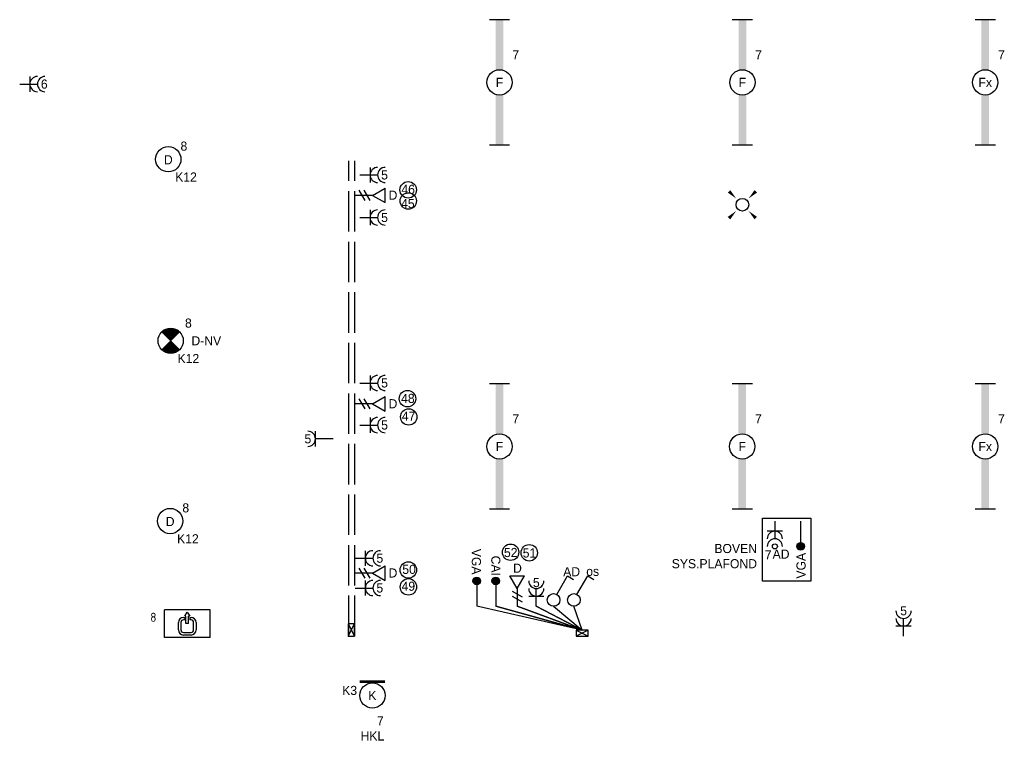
# Model space of a CAD drawing. Header units: millimetres. Extents: x -4918 to 66616, y -2793 to 36146.
# Tile 16 of 25: x 38643 to 48373, y -962 to 6154. Entities that reach past the tile are written whole.
import ezdxf
from ezdxf.enums import TextEntityAlignment as Align

# ---------------------------------------------------------------- set-up
doc = ezdxf.new("R2010")
doc.units = ezdxf.units.MM
doc.header["$LTSCALE"] = 100
doc.linetypes.add('E_GOOT3', pattern=[5, 4, -1])
for name, color, linetype in [('EL6131--_WG', 3, 'Continuous'), ('EL6222--', 3, 'Continuous'), ('EL6311--', 3, 'Continuous'), ('EL6350--', 3, 'Continuous'), ('EL6431--', 3, 'Continuous'), ('EL6441--', 3, 'Continuous')]:
    doc.layers.add(name, color=color, linetype=linetype)
doc.styles.add('BURO-018', font='BUROFONT.shx', dxfattribs={"height": 90})
doc.styles.add('STABICAD-018', font='ISOCP.SHX', dxfattribs={"height": 1.8})

# ---------------------------------------------------------------- blocks, each defined once
blk = doc.blocks.new('E00112')
at = {"color": 0, "linetype": 'Continuous'}
for p, q in [((0, 1), (-1, 1)), ((-1, 1), (-1, 0)), ((-1, 0), (0, 1)), ((-1, 1), (0, 0)), ((0, 0), (0, 1)), ((-1, 0), (0, 0))]:
    blk.add_line(p, q, dxfattribs=at)
blk = doc.blocks.new('E00162')
at = {"color": 0, "linetype": 'Continuous'}
for p, q in [((-4.5, 1), (-4.5, 6.5)), ((4.5, 6.5), (-4.5, 6.5)), ((-0.5, 5.25), (0, 6)), ((0, 6), (0.5, 5.25)), ((4.5, 1), (4.5, 6.5)), ((-1.75, 2.5), (-1.75, 4)), ((-1.25, 4), (-1.25, 2.5)), ((-0.75, 5), (-0.5, 5)), ((-0.5, 4.5), (-0.75, 4.5)), ((-0.25, 5.25), (-0.5, 5.25)), ((-0.5, 5), (-0.5, 4.5)), ((-0.25, 3.75), (-0.25, 5.25)), ((0.25, 3.75), (0.25, 5.25)), ((0.5, 5.25), (0.25, 5.25)), ((0.5, 5), (0.5, 4.5)), ((0.5, 5), (0.75, 5)), ((0.75, 4.5), (0.5, 4.5)), ((1.25, 2.5), (1.25, 4)), ((1.75, 4), (1.75, 2.5)), ((-0.75, 2), (0.75, 2)), ((0.25, 3.75), (-0.25, 3.75)), ((4.5, 1), (-4.5, 1)), ((0.75, 1.5), (-0.75, 1.5))]:
    blk.add_line(p, q, dxfattribs=at)
for centre, radius, start, end in [((-0.75, 4), 1, 90, 180), ((-0.75, 4), 0.5, 90, 180), ((0.75, 4), 1, 0, 90), ((0.75, 4), 0.5, 0, 90), ((-0.75, 2.5), 1, 180, 270), ((-0.75, 2.5), 0.5, 180, 270), ((0.75, 2.5), 0.5, 270, 0), ((0.75, 2.5), 1, 270, 0)]:
    blk.add_arc(centre, radius, start, end, dxfattribs=at)
at = {"color": 0, "linetype": 'Continuous', "style": 'STABICAD-018'}
for tag, p in [('PANEL', (0, 16.17)), ('CIRCUIT', (0, 13.17)), ('SUBCIRCUIT', (4.5, 13.17)), ('LIGHTFIXTURECODE', (0, 9))]:
    blk.add_attdef(tag, text='', height=1.8, dxfattribs=at).set_placement(p, align=Align.MIDDLE)
blk = doc.blocks.new('111304A')
at = {"color": 0, "linetype": 'Continuous'}
for p, q in [((0, 1), (0, 4.5)), ((-1.5, 3), (1.5, 3))]:
    blk.add_line(p, q, dxfattribs=at)
for centre in [(0, 6), (0, 4.5)]:
    blk.add_arc(centre, 1.5, 180, 0, dxfattribs=at)
at = {"color": 0, "linetype": 'Continuous', "style": 'BURO-018'}
for tag, p in [('PANEL', (0, 11.5)), ('CIRCUIT', (0, 8.5)), ('SUBCIRCUIT', (4.5, 8.5))]:
    blk.add_attdef(tag, text='', height=1.8, dxfattribs=at).set_placement(p, align=Align.MIDDLE)
at = {"color": 0, "linetype": 'Continuous', "style": 'BURO-018', "flags": 1}
for tag, p in [('POWERCODE', (13, 8.5)), ('ARTICLECODE', (0, 0))]:
    blk.add_attdef(tag, text='', height=1.8, dxfattribs=at).set_placement(p, align=Align.MIDDLE)
blk = doc.blocks.new('E00018')
at = {"color": 0, "linetype": 'Continuous'}
for p, q in [((-1.77, -1.77), (1.77, 1.77)), ((1.77, -1.77), (-1.77, 1.77))]:
    blk.add_line(p, q, dxfattribs=at)
at = {"color": 0, "linetype": 'Continuous', "const_width": 2.5}
for points in [[(-0.88, 0.88, -0.198912), (0, 1.25, -0.198912), (0.88, 0.88, -1)], [(-0.88, -0.88, 0.198912), (0, -1.25, 0.198912), (0.88, -0.88, 1)]]:
    blk.add_lwpolyline(points, format="xyb", dxfattribs=at)
blk = doc.blocks.new('*U169')
at = {"color": 0, "linetype": 'Continuous'}
blk.add_circle((0, 0), 2.5, dxfattribs=at)
at = {"color": 0, "zscale": 50}
blk.add_blockref('E00018', (0, 0), dxfattribs=at)
at = {"color": 0, "linetype": 'Continuous', "style": 'BURO-018'}
for tag, p in [('PANEL', (0, 8)), ('CIRCUIT', (0, 5)), ('SUBCIRCUIT', (4.5, 5)), ('LIGHTFIXTURECODE', (0, 0)), ('SWITCHCODE', (4.5, -1))]:
    blk.add_attdef(tag, text='', height=1.8, dxfattribs=at).set_placement(p, align=Align.MIDDLE)
blk = doc.blocks.new('E00117')
at = {"color": 0, "linetype": 'Continuous'}
blk.add_line((0, 6), (0, 1), dxfattribs=at)
at = {"color": 0, "const_width": 0.75}
blk.add_lwpolyline([(-0.375, 6, 1), (0.375, 6, 1)], format="xyb", close=True, dxfattribs=at)
at = {"color": 0, "linetype": 'Continuous'}
blk.add_circle((0, 6), 0.75, dxfattribs=at)
at = {"color": 7, "style": 'BURO-018'}
blk.add_attdef('TEXT2', text='', height=1.8, dxfattribs=at).set_placement((0, 9), align=Align.MIDDLE)
at = {"color": 0, "style": 'BURO-018'}
blk.add_attdef('TEXT1', text='', height=1.8, dxfattribs=at).set_placement((2.5, 6), align=Align.MIDDLE)
at = {"color": 0, "linetype": 'Continuous', "style": 'BURO-018', "flags": 1}
blk.add_attdef('ARTICLECODE', text='', height=1.8, dxfattribs=at).set_placement((0, 0), align=Align.MIDDLE)
blk = doc.blocks.new('E00407')
at = {"color": 0}
blk.add_line((0, 1), (0, 4.5), dxfattribs=at)
at = {"color": 0, "linetype": 'Continuous'}
blk.add_line((-1.5, 3), (1.5, 3), dxfattribs=at)
blk.add_circle((0, 6), 0.5, dxfattribs=at)
at = {"color": 0}
for centre in [(0, 6), (0, 4.5)]:
    blk.add_arc(centre, 1.5, 180, 0, dxfattribs=at)
at = {"color": 0, "linetype": 'Continuous', "style": 'BURO-018'}
for tag, p in [('PANEL', (0, 11)), ('CIRCUIT', (0, 8)), ('SUBCIRCUIT', (4.5, 8)), ('SWITCHCODE', (3.5, 5))]:
    blk.add_attdef(tag, text='', height=1.8, dxfattribs=at).set_placement(p, align=Align.MIDDLE)
at = {"color": 0, "linetype": 'Continuous', "style": 'BURO-018', "flags": 1}
blk.add_attdef('ARTICLECODE', text='', height=1.8, dxfattribs=at).set_placement((0, 0), align=Align.MIDDLE)
blk = doc.blocks.new('E00153')
at = {"color": 0, "linetype": 'Continuous'}
for p, q in [((-1.44, 7), (1.44, 7)), ((0, 4.5), (-1.44, 7)), ((0, 4.5), (1.44, 7)), ((-1, 4), (1, 2.85)), ((0, 4.5), (0, 1)), ((-1, 3), (1, 1.85))]:
    blk.add_line(p, q, dxfattribs=at)
at = {"color": 7, "style": 'BURO-018'}
for tag, p in [('COMMENT1', (-6, 12)), ('COMMENT2', (6, 12)), ('DATACOM1', (-6, 9)), ('DATACOM2', (6, 9))]:
    blk.add_attdef(tag, text='', height=1.8, dxfattribs=at).set_placement(p, align=Align.MIDDLE)
at = {"color": 0, "style": 'BURO-018'}
blk.add_attdef('TEXT1', text='', height=1.8, dxfattribs=at).set_placement((2.5, 6), align=Align.MIDDLE)
at = {"color": 0, "linetype": 'Continuous', "style": 'BURO-018', "flags": 1}
blk.add_attdef('ARTICLECODE', text='', height=1.8, dxfattribs=at).set_placement((0, 0), align=Align.MIDDLE)
blk = doc.blocks.new('110802A')
at = {"color": 0, "linetype": 'Continuous'}
blk.add_line((0, 5.25), (0, 1), dxfattribs=at)
at = {"color": 0, "linetype": 'Continuous', "const_width": 0.75}
blk.add_lwpolyline([(-0.375, 6, 1), (0.375, 6, 1)], format="xyb", close=True, dxfattribs=at)
at = {"color": 0, "linetype": 'Continuous'}
blk.add_circle((0, 6), 0.75, dxfattribs=at)
at = {"color": 0, "linetype": 'Continuous', "style": 'BURO-018'}
for tag, p in [('TEXT2', (0, 9)), ('TEXT1', (3.5, 6))]:
    blk.add_attdef(tag, text='', height=1.8, dxfattribs=at).set_placement(p, align=Align.MIDDLE)
at = {"color": 0, "linetype": 'Continuous', "style": 'BURO-018', "flags": 1}
blk.add_attdef('ARTICLECODE', text='', height=1.8, dxfattribs=at).set_placement((0, 0), align=Align.MIDDLE)
blk = doc.blocks.new('1114A1')
at = {"color": 0, "linetype": 'Continuous'}
for p, q in [((0.62, 3.33), (2.74, 7)), ((2.74, 7), (3.95, 6.3))]:
    blk.add_line(p, q, dxfattribs=at)
blk.add_circle((0, 2.25), 1.25, dxfattribs=at)
at = {"color": 0, "linetype": 'Continuous', "style": 'BURO-018'}
blk.add_attdef('SWITCHCODE', text='', height=1.8, dxfattribs=at).set_placement((3.36, 9), align=Align.MIDDLE)
at = {"color": 0, "linetype": 'Continuous', "style": 'BURO-018', "flags": 1}
blk.add_attdef('ARTICLECODE', text='', height=1.8, dxfattribs=at).set_placement((0, 0), align=Align.MIDDLE)
blk = doc.blocks.new('E00411')
at = {"color": 0, "linetype": 'Continuous'}
blk.add_circle((0, 0), 1.25, dxfattribs=at)
for points in [[(-2.89, 2.4), (-2.4, 2.89), (-1.24, 1.24)], [(2.4, 2.89), (2.89, 2.4), (1.24, 1.24)], [(-2.4, -2.89), (-2.89, -2.4), (-1.24, -1.24)], [(2.89, -2.4), (2.4, -2.89), (1.24, -1.24)]]:
    blk.add_solid(points, dxfattribs=at)
at = {"color": 0, "linetype": 'Continuous', "style": 'BURO-018'}
blk.add_attdef('SWITCHCODE', text='', height=1.8, dxfattribs=at).set_placement((0, 4.64), align=Align.MIDDLE)
at = {"color": 0, "linetype": 'Continuous', "style": 'BURO-018', "flags": 1}
blk.add_attdef('ARTICLECODE', text='', height=1.8, dxfattribs=at).set_placement((0, 0), align=Align.MIDDLE)
blk = doc.blocks.new('111304')
at = {"color": 0, "linetype": 'Continuous'}
for p, q in [((-1.5, 4.5), (1.5, 4.5)), ((0, 1), (0, 4.5))]:
    blk.add_line(p, q, dxfattribs=at)
blk.add_arc((0, 6), 1.5, 180, 0, dxfattribs=at)
at = {"color": 0, "linetype": 'Continuous', "style": 'BURO-018'}
for tag, p in [('PANEL', (0, 11.5)), ('CIRCUIT', (0, 8.5)), ('SUBCIRCUIT', (4.5, 8.5))]:
    blk.add_attdef(tag, text='', height=1.8, dxfattribs=at).set_placement(p, align=Align.MIDDLE)
at = {"color": 0, "linetype": 'Continuous', "style": 'BURO-018', "flags": 1}
for tag, p in [('POWERCODE', (13, 8.5)), ('ARTICLECODE', (0, 0))]:
    blk.add_attdef(tag, text='', height=1.8, dxfattribs=at).set_placement(p, align=Align.MIDDLE)
blk = doc.blocks.new('E00172')
at = {"color": 0, "linetype": 'Continuous', "const_width": 0.5}
blk.add_lwpolyline([(-2.5, 0.75), (2.5, 0.75)], dxfattribs=at)
at = {"color": 0, "linetype": 'Continuous'}
blk.add_circle((0, 3.5), 2.5, dxfattribs=at)
at = {"color": 0, "linetype": 'Continuous', "style": 'BURO-018'}
for tag, p in [('PANEL', (0, 11.5)), ('CIRCUIT', (0, 8.5)), ('SUBCIRCUIT', (4.5, 8.5)), ('LIGHTFIXTURECODE', (0, 3.5)), ('SWITCHCODE', (4.5, 2.5))]:
    blk.add_attdef(tag, text='', height=1.8, dxfattribs=at).set_placement(p, align=Align.MIDDLE)
blk = doc.blocks.new('1115B3')
at = {"color": 0, "linetype": 'Continuous'}
blk.add_circle((0, 3.5), 2.5, dxfattribs=at)
at = {"color": 0, "linetype": 'Continuous', "style": 'BURO-018'}
for tag, p in [('PANEL', (0, 11.5)), ('CIRCUIT', (0, 8.5)), ('SUBCIRCUIT', (4.5, 8.5)), ('LIGHTFIXTURECODE', (0, 3.5)), ('SWITCHCODE', (4.5, 2.5))]:
    blk.add_attdef(tag, text='', height=1.8, dxfattribs=at).set_placement(p, align=Align.MIDDLE)
blk = doc.blocks.new('*U231')
at = {"color": 0}
for p, q in [((-12.4, 2), (-12.4, -2)), ((12.4, 2), (12.4, -2))]:
    blk.add_line(p, q, dxfattribs=at)
at = {"color": 0, "linetype": 'Continuous'}
blk.add_circle((0, 0), 2.5, dxfattribs=at)
at = {"color": 0}
for points in [[(-2.5, 0.75), (-12.4, 0.75), (-2.5, -0.75), (-12.4, -0.75)], [(2.5, 0.75), (12.4, 0.75), (2.5, -0.75), (12.4, -0.75)]]:
    blk.add_solid(points, dxfattribs=at)
at = {"color": 0, "linetype": 'Continuous', "style": 'BURO-018'}
for tag, p in [('PANEL', (0, 8)), ('CIRCUIT', (0, 5)), ('SUBCIRCUIT', (4.5, 5)), ('LIGHTFIXTURECODE', (0, 0)), ('SWITCHCODE', (4.5, -3))]:
    blk.add_attdef(tag, text='', height=1.8, dxfattribs=at).set_placement(p, align=Align.MIDDLE)
blk = doc.blocks.new('*U232')
at = {"color": 0}
for p, q in [((-12.4, 2), (-12.4, -2)), ((12.4, 2), (12.4, -2))]:
    blk.add_line(p, q, dxfattribs=at)
at = {"color": 0, "linetype": 'Continuous'}
blk.add_circle((0, 0), 2.5, dxfattribs=at)
at = {"color": 0}
for points in [[(-2.5, 0.75), (-12.4, 0.75), (-2.5, -0.75), (-12.4, -0.75)], [(2.5, 0.75), (12.4, 0.75), (2.5, -0.75), (12.4, -0.75)]]:
    blk.add_solid(points, dxfattribs=at)
at = {"color": 0, "linetype": 'Continuous', "style": 'BURO-018'}
for tag, p in [('PANEL', (0, 8)), ('CIRCUIT', (0, 5)), ('SUBCIRCUIT', (4.5, 5)), ('LIGHTFIXTURECODE', (0, 0)), ('SWITCHCODE', (4.5, -3))]:
    blk.add_attdef(tag, text='', height=1.8, dxfattribs=at).set_placement(p, align=Align.MIDDLE)
blk = doc.blocks.new('*U233')
at = {"color": 0}
for p, q in [((-12.4, 2), (-12.4, -2)), ((12.4, 2), (12.4, -2))]:
    blk.add_line(p, q, dxfattribs=at)
at = {"color": 0, "linetype": 'Continuous'}
blk.add_circle((0, 0), 2.5, dxfattribs=at)
at = {"color": 0}
for points in [[(-2.5, 0.75), (-12.4, 0.75), (-2.5, -0.75), (-12.4, -0.75)], [(2.5, 0.75), (12.4, 0.75), (2.5, -0.75), (12.4, -0.75)]]:
    blk.add_solid(points, dxfattribs=at)
at = {"color": 0, "linetype": 'Continuous', "style": 'BURO-018'}
for tag, p in [('PANEL', (0, 8)), ('CIRCUIT', (0, 5)), ('SUBCIRCUIT', (4.5, 5)), ('LIGHTFIXTURECODE', (0, 0)), ('SWITCHCODE', (4.5, -3))]:
    blk.add_attdef(tag, text='', height=1.8, dxfattribs=at).set_placement(p, align=Align.MIDDLE)
blk = doc.blocks.new('*U234')
at = {"color": 0}
for p, q in [((-12.4, 2), (-12.4, -2)), ((12.4, 2), (12.4, -2))]:
    blk.add_line(p, q, dxfattribs=at)
at = {"color": 0, "linetype": 'Continuous'}
blk.add_circle((0, 0), 2.5, dxfattribs=at)
at = {"color": 0}
for points in [[(-2.5, 0.75), (-12.4, 0.75), (-2.5, -0.75), (-12.4, -0.75)], [(2.5, 0.75), (12.4, 0.75), (2.5, -0.75), (12.4, -0.75)]]:
    blk.add_solid(points, dxfattribs=at)
at = {"color": 0, "linetype": 'Continuous', "style": 'BURO-018'}
for tag, p in [('PANEL', (0, 8)), ('CIRCUIT', (0, 5)), ('SUBCIRCUIT', (4.5, 5)), ('LIGHTFIXTURECODE', (0, 0)), ('SWITCHCODE', (4.5, -3))]:
    blk.add_attdef(tag, text='', height=1.8, dxfattribs=at).set_placement(p, align=Align.MIDDLE)
blk = doc.blocks.new('*U235')
at = {"color": 0}
for p, q in [((-12.4, 2), (-12.4, -2)), ((12.4, 2), (12.4, -2))]:
    blk.add_line(p, q, dxfattribs=at)
at = {"color": 0, "linetype": 'Continuous'}
blk.add_circle((0, 0), 2.5, dxfattribs=at)
at = {"color": 0}
for points in [[(-2.5, 0.75), (-12.4, 0.75), (-2.5, -0.75), (-12.4, -0.75)], [(2.5, 0.75), (12.4, 0.75), (2.5, -0.75), (12.4, -0.75)]]:
    blk.add_solid(points, dxfattribs=at)
at = {"color": 0, "linetype": 'Continuous', "style": 'BURO-018'}
for tag, p in [('PANEL', (0, 8)), ('CIRCUIT', (0, 5)), ('SUBCIRCUIT', (4.5, 5)), ('LIGHTFIXTURECODE', (0, 0)), ('SWITCHCODE', (4.5, -3))]:
    blk.add_attdef(tag, text='', height=1.8, dxfattribs=at).set_placement(p, align=Align.MIDDLE)
blk = doc.blocks.new('*U236')
at = {"color": 0}
for p, q in [((-12.4, 2), (-12.4, -2)), ((12.4, 2), (12.4, -2))]:
    blk.add_line(p, q, dxfattribs=at)
at = {"color": 0, "linetype": 'Continuous'}
blk.add_circle((0, 0), 2.5, dxfattribs=at)
at = {"color": 0}
for points in [[(-2.5, 0.75), (-12.4, 0.75), (-2.5, -0.75), (-12.4, -0.75)], [(2.5, 0.75), (12.4, 0.75), (2.5, -0.75), (12.4, -0.75)]]:
    blk.add_solid(points, dxfattribs=at)
at = {"color": 0, "linetype": 'Continuous', "style": 'BURO-018'}
for tag, p in [('PANEL', (0, 8)), ('CIRCUIT', (0, 5)), ('SUBCIRCUIT', (4.5, 5)), ('LIGHTFIXTURECODE', (0, 0)), ('SWITCHCODE', (4.5, -3))]:
    blk.add_attdef(tag, text='', height=1.8, dxfattribs=at).set_placement(p, align=Align.MIDDLE)

msp = doc.modelspace()

# ---------------------------------------------------------------- linework, layer by layer
at = {"layer": 'EL6131--_WG', "color": 3, "linetype": 'E_GOOT3'}
for p, q in [((41895.1, 59), (41895.1, 4759)), ((41955.1, 59), (41955.1, 4759))]:
    msp.add_line(p, q, dxfattribs=at)
at = {"layer": 'EL6131--_WG', "color": 252}
for points in [[(43919, 353.6), (44200.7, 119), (43748, 354.1), (44200.7, 119), (43559.9, 354.1), (44200.7, 119), (43347.4, 354.1), (44200.7, 119), (43159.2, 354.1)], [(44200.7, 119), (44119.1, 353.6)]]:
    msp.add_lwpolyline(points, dxfattribs=at)
at = {"layer": 'EL6311--', "color": 7}
msp.add_lwpolyline([(45984.7, 1226.5), (46461.7, 1226.5), (46461.7, 600.8), (45984.7, 600.8)], close=True, dxfattribs=at)
at = {"layer": 'EL6441--', "color": 7}
for centre in [(42482, 4471.4), (42482.5, 4361.4), (42474.8, 2406.2), (42487.2, 2226.1), (43493.8, 888.1), (43678.4, 882.5), (42483.6, 712.6), (42484.1, 545.5)]:
    msp.add_circle(centre, 81.3, dxfattribs=at)

# ---------------------------------------------------------------- block references
at = {"layer": 'EL6131--_WG', "color": 3, "xscale": 60, "yscale": 120, "zscale": 60}
msp.add_blockref('E00112', (41950.3, 59), dxfattribs=at)
at = {"layer": 'EL6131--_WG', "color": 3, "xscale": 60, "yscale": 120, "zscale": 60, "rotation": 270}
msp.add_blockref('E00112', (44140.7, 59), dxfattribs=at)
at = {"layer": 'EL6222--', "color": 6, "linetype": 'Continuous'}
ref = msp.add_blockref('111304A', (38592.6, 5517.1), dxfattribs=dict(at, xscale=50, yscale=50, zscale=50, rotation=270))
ref.add_attrib('CIRCUIT', '6', dxfattribs={"layer": '0', "color": 1, "linetype": 'Continuous', "height": 90, "style": 'BURO-018'}).set_placement((38885.5, 5517.1), align=Align.MIDDLE)
at = {"layer": 'EL6222--', "color": 5, "linetype": 'Continuous'}
ref = msp.add_blockref('111304A', (41955.1, 4618.4), dxfattribs=dict(at, xscale=50, yscale=50, zscale=50, rotation=270))
ref.add_attrib('CIRCUIT', '5', dxfattribs={"layer": '0', "color": 1, "linetype": 'Continuous', "height": 90, "style": 'BURO-018'}).set_placement((42248.1, 4618.4), align=Align.MIDDLE)
ref = msp.add_blockref('111304A', (41955.1, 4197.4), dxfattribs=dict(at, xscale=50, yscale=50, zscale=50, rotation=270))
ref.add_attrib('CIRCUIT', '5', dxfattribs={"layer": '0', "color": 1, "linetype": 'Continuous', "height": 90, "style": 'BURO-018'}).set_placement((42248.1, 4197.4), align=Align.MIDDLE)
ref = msp.add_blockref('111304A', (41955.1, 2561.5), dxfattribs=dict(at, xscale=50, yscale=50, zscale=50, rotation=270))
ref.add_attrib('CIRCUIT', '5', dxfattribs={"layer": '0', "color": 1, "linetype": 'Continuous', "height": 90, "style": 'BURO-018'}).set_placement((42248.1, 2561.5), align=Align.MIDDLE)
ref = msp.add_blockref('111304A', (41955.1, 2145.3), dxfattribs=dict(at, xscale=50, yscale=50, zscale=50, rotation=270))
ref.add_attrib('CIRCUIT', '5', dxfattribs={"layer": '0', "color": 1, "linetype": 'Continuous', "height": 90, "style": 'BURO-018'}).set_placement((42248.1, 2145.3), align=Align.MIDDLE)
ref = msp.add_blockref('111304', (41790.3, 2009), dxfattribs=dict(at, xscale=50.00000000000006, yscale=50.00000000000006, zscale=50.00000000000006, rotation=90.00000000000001))
ref.add_attrib('CIRCUIT', '5', dxfattribs={"layer": '0', "color": 1, "linetype": 'Continuous', "height": 90, "style": 'BURO-018'}).set_placement((41490.3, 2009), align=Align.MIDDLE)
ref = msp.add_blockref('111304A', (41908.3, 828.6), dxfattribs=dict(at, xscale=50, yscale=50, zscale=50, rotation=270))
ref.add_attrib('CIRCUIT', '5', dxfattribs={"layer": '0', "color": 1, "linetype": 'Continuous', "height": 90, "style": 'BURO-018'}).set_placement((42201.3, 828.6), align=Align.MIDDLE)
ref = msp.add_blockref('111304A', (41908.3, 534.2), dxfattribs=dict(at, xscale=50, yscale=50, zscale=50, rotation=270))
ref.add_attrib('CIRCUIT', '5', dxfattribs={"layer": '0', "color": 1, "linetype": 'Continuous', "height": 90, "style": 'BURO-018'}).set_placement((42201.3, 534.2), align=Align.MIDDLE)
ref = msp.add_blockref('111304A', (43748, 304.1), dxfattribs=dict(at, xscale=50, yscale=50, zscale=50))
ref.add_attrib('CIRCUIT', '5', dxfattribs={"layer": '0', "color": 1, "linetype": 'Continuous', "height": 90, "style": 'BURO-018'}).set_placement((43748, 587.9), align=Align.MIDDLE)
ref = msp.add_blockref('111304A', (47377.6, 9), dxfattribs=dict(at, xscale=50, yscale=50, zscale=50))
ref.add_attrib('CIRCUIT', '5', dxfattribs={"layer": '0', "color": 1, "linetype": 'Continuous', "height": 90, "style": 'BURO-018'}).set_placement((47377.6, 309), align=Align.MIDDLE)
at = {"layer": 'EL6311--', "color": 5, "linetype": 'Continuous'}
ref = msp.add_blockref('*U236', (43384.7, 5534), dxfattribs=dict(at, xscale=50, yscale=50, zscale=50, rotation=270))
ref.add_attrib('CIRCUIT', '7', dxfattribs={"layer": '0', "color": 1, "linetype": 'Continuous', "height": 90, "style": 'BURO-018'}).set_placement((43544.7, 5806.5), align=Align.MIDDLE)
ref.add_attrib('LIGHTFIXTURECODE', 'F', dxfattribs={"layer": '0', "color": 1, "linetype": 'Continuous', "height": 90, "style": 'BURO-018'}).set_placement((43384.7, 5534), align=Align.MIDDLE)
ref = msp.add_blockref('*U234', (45784.7, 5534), dxfattribs=dict(at, xscale=50, yscale=50, zscale=50, rotation=270))
ref.add_attrib('CIRCUIT', '7', dxfattribs={"layer": '0', "color": 1, "linetype": 'Continuous', "height": 90, "style": 'BURO-018'}).set_placement((45944.7, 5806.5), align=Align.MIDDLE)
ref.add_attrib('LIGHTFIXTURECODE', 'F', dxfattribs={"layer": '0', "color": 1, "linetype": 'Continuous', "height": 90, "style": 'BURO-018'}).set_placement((45784.7, 5534), align=Align.MIDDLE)
ref = msp.add_blockref('*U232', (48184.7, 5534), dxfattribs=dict(at, xscale=50, yscale=50, zscale=50, rotation=270))
ref.add_attrib('CIRCUIT', '7', dxfattribs={"layer": '0', "color": 1, "linetype": 'Continuous', "height": 90, "style": 'BURO-018'}).set_placement((48344.7, 5806.5), align=Align.MIDDLE)
ref.add_attrib('LIGHTFIXTURECODE', 'Fx', dxfattribs={"layer": '0', "color": 1, "linetype": 'Continuous', "height": 90, "style": 'BURO-018'}).set_placement((48184.7, 5534), align=Align.MIDDLE)
ref = msp.add_blockref('1115B3', (40111.3, 4598.9), dxfattribs=dict(at, xscale=50, yscale=50, zscale=50))
ref.add_attrib('CIRCUIT', '8', dxfattribs={"layer": '0', "color": 1, "linetype": 'Continuous', "height": 90, "style": 'BURO-018'}).set_placement((40265.3, 4903.9), align=Align.MIDDLE)
ref.add_attrib('LIGHTFIXTURECODE', 'D', dxfattribs={"layer": '0', "color": 1, "linetype": 'Continuous', "height": 90, "style": 'BURO-018'}).set_placement((40111.3, 4768.9), align=Align.MIDDLE)
ref.add_attrib('SWITCHCODE', 'K12', dxfattribs={"layer": '0', "color": 1, "linetype": 'Continuous', "height": 90, "style": 'BURO-018'}).set_placement((40286.3, 4598.9), align=Align.MIDDLE)
at = {"layer": 'EL6311--', "color": 5, "linetype": 'Continuous', "xscale": 50, "yscale": 50, "zscale": 50}
msp.add_blockref('E00411', (45784.7, 4324.2), dxfattribs=at)
at = {"layer": 'EL6311--', "color": 5, "linetype": 'Continuous'}
ref = msp.add_blockref('*U235', (43384.7, 1934), dxfattribs=dict(at, xscale=50, yscale=50, zscale=50, rotation=270))
ref.add_attrib('CIRCUIT', '7', dxfattribs={"layer": '0', "color": 1, "linetype": 'Continuous', "height": 90, "style": 'BURO-018'}).set_placement((43544.7, 2206.5), align=Align.MIDDLE)
ref.add_attrib('LIGHTFIXTURECODE', 'F', dxfattribs={"layer": '0', "color": 1, "linetype": 'Continuous', "height": 90, "style": 'BURO-018'}).set_placement((43384.7, 1934), align=Align.MIDDLE)
ref = msp.add_blockref('*U233', (45783.1, 1934), dxfattribs=dict(at, xscale=50, yscale=50, zscale=50, rotation=270))
ref.add_attrib('CIRCUIT', '7', dxfattribs={"layer": '0', "color": 1, "linetype": 'Continuous', "height": 90, "style": 'BURO-018'}).set_placement((45943.1, 2206.5), align=Align.MIDDLE)
ref.add_attrib('LIGHTFIXTURECODE', 'F', dxfattribs={"layer": '0', "color": 1, "linetype": 'Continuous', "height": 90, "style": 'BURO-018'}).set_placement((45783.1, 1934), align=Align.MIDDLE)
ref = msp.add_blockref('*U231', (48184.7, 1934), dxfattribs=dict(at, xscale=50, yscale=50, zscale=50, rotation=270))
ref.add_attrib('CIRCUIT', '7', dxfattribs={"layer": '0', "color": 1, "linetype": 'Continuous', "height": 90, "style": 'BURO-018'}).set_placement((48344.7, 2206.5), align=Align.MIDDLE)
ref.add_attrib('LIGHTFIXTURECODE', 'Fx', dxfattribs={"layer": '0', "color": 1, "linetype": 'Continuous', "height": 90, "style": 'BURO-018'}).set_placement((48184.7, 1934), align=Align.MIDDLE)
ref = msp.add_blockref('1115B3', (40129.6, 1021.7), dxfattribs=dict(at, xscale=50, yscale=50, zscale=50))
ref.add_attrib('CIRCUIT', '8', dxfattribs={"layer": '0', "color": 1, "linetype": 'Continuous', "height": 90, "style": 'BURO-018'}).set_placement((40283.6, 1326.8), align=Align.MIDDLE)
ref.add_attrib('LIGHTFIXTURECODE', 'D', dxfattribs={"layer": '0', "color": 1, "linetype": 'Continuous', "height": 90, "style": 'BURO-018'}).set_placement((40129.6, 1191.7), align=Align.MIDDLE)
ref.add_attrib('SWITCHCODE', 'K12', dxfattribs={"layer": '0', "color": 1, "linetype": 'Continuous', "height": 90, "style": 'BURO-018'}).set_placement((40304.6, 1021.7), align=Align.MIDDLE)
at = {"layer": 'EL6311--', "color": 160, "linetype": 'Continuous'}
ref = msp.add_blockref('E00407', (46105.6, 1245.8), dxfattribs=dict(at, xscale=50, yscale=50, zscale=50, rotation=180))
ref.add_attrib('CIRCUIT', '7', dxfattribs={"layer": '0', "color": 1, "linetype": 'Continuous', "height": 90, "style": 'BURO-018'}).set_placement((46039.4, 862), align=Align.MIDDLE)
ref.add_attrib('SWITCHCODE', 'AD', dxfattribs={"layer": '0', "color": 1, "linetype": 'Continuous', "height": 90, "style": 'BURO-018'}).set_placement((46166.7, 869.8), align=Align.MIDDLE)
at = {"layer": 'EL6311--', "color": 5, "linetype": 'Continuous'}
ref = msp.add_blockref('1114A1', (43919, 303.6), dxfattribs=dict(at, xscale=50, yscale=50, zscale=50))
ref.add_attrib('SWITCHCODE', 'AD', dxfattribs={"layer": '0', "color": 1, "linetype": 'Continuous', "height": 90, "style": 'BURO-018'}).set_placement((44097.3, 695.5), align=Align.MIDDLE)
ref = msp.add_blockref('1114A1', (44119.1, 303.6), dxfattribs=dict(at, xscale=50, yscale=50, zscale=50))
ref.add_attrib('SWITCHCODE', 'os', dxfattribs={"layer": '0', "color": 1, "linetype": 'Continuous', "height": 90, "style": 'BURO-018'}).set_placement((44304.9, 698.7), align=Align.MIDDLE)
at = {"layer": 'EL6311--', "color": 6, "linetype": 'Continuous'}
ref = msp.add_blockref('E00172', (42128.3, -353.4), dxfattribs=dict(at, xscale=50, yscale=50, zscale=50, rotation=180))
ref.add_attrib('CIRCUIT', '7', dxfattribs={"layer": '0', "color": 1, "linetype": 'Continuous', "height": 90, "style": 'BURO-018'}).set_placement((42206.7, -778.4), align=Align.MIDDLE)
ref.add_attrib('LIGHTFIXTURECODE', 'K', dxfattribs={"layer": '0', "color": 1, "linetype": 'Continuous', "height": 90, "style": 'BURO-018'}).set_placement((42128.3, -528.4), align=Align.MIDDLE)
ref.add_attrib('PANEL', 'HKL', dxfattribs={"layer": '0', "color": 1, "linetype": 'Continuous', "height": 90, "style": 'BURO-018'}).set_placement((42128.3, -928.4), align=Align.MIDDLE)
ref.add_attrib('SWITCHCODE', 'K3', dxfattribs={"layer": '0', "color": 1, "linetype": 'Continuous', "height": 90, "style": 'BURO-018'}).set_placement((41903.3, -478.4), align=Align.MIDDLE)
at = {"layer": 'EL6350--', "color": 5, "linetype": 'Continuous'}
ref = msp.add_blockref('*U169', (40134.6, 2979.1), dxfattribs=dict(at, xscale=50, yscale=50, zscale=50))
ref.add_attrib('CIRCUIT', '8', dxfattribs={"layer": '0', "color": 1, "linetype": 'Continuous', "height": 90, "style": 'BURO-018'}).set_placement((40309.6, 3154.1), align=Align.MIDDLE)
ref.add_attrib('LIGHTFIXTURECODE', 'D-NV', dxfattribs={"layer": '0', "color": 1, "linetype": 'Continuous', "height": 90, "style": 'BURO-018'}).set_placement((40486.9, 2979.1), align=Align.MIDDLE)
ref.add_attrib('SWITCHCODE', 'K12', dxfattribs={"layer": '0', "color": 1, "linetype": 'Continuous', "height": 90, "style": 'BURO-018'}).set_placement((40309.6, 2804.1), align=Align.MIDDLE)
at = {"layer": 'EL6350--', "linetype": 'Continuous'}
ref = msp.add_blockref('E00162', (40298.3, -5.6), dxfattribs=dict(at, xscale=50, yscale=50, zscale=50))
ref.add_attrib('CIRCUIT', '8', dxfattribs={"layer": '0', "color": 1, "linetype": 'Continuous', "height": 90, "style": 'STABICAD-018'}).set_placement((39963.5, 244.9), align=Align.MIDDLE)
at = {"layer": 'EL6431--', "color": 54, "linetype": 'Continuous'}
ref = msp.add_blockref('E00117', (46360.7, 1245.8), dxfattribs=dict(at, xscale=50, yscale=50, zscale=50, rotation=180))
ref.add_attrib('TEXT1', 'VGA', dxfattribs={"layer": '0', "color": 1, "linetype": 'Continuous', "height": 90, "rotation": 90, "style": 'BURO-018'}).set_placement((46364.2, 754.9), align=Align.MIDDLE)
ref = msp.add_blockref('E00117', (43159.2, 304.1), dxfattribs=dict(at, xscale=50, yscale=50, zscale=50))
ref.add_attrib('TEXT1', 'VGA', dxfattribs={"layer": '0', "color": 1, "linetype": 'Continuous', "height": 90, "rotation": 270, "style": 'BURO-018'}).set_placement((43155.7, 794.9), align=Align.MIDDLE)
at = {"layer": 'EL6431--', "color": 7, "linetype": 'Continuous'}
ref = msp.add_blockref('110802A', (43347.4, 304.1), dxfattribs=dict(at, xscale=50, yscale=50, zscale=50))
ref.add_attrib('TEXT1', 'CAI', dxfattribs={"layer": '0', "color": 1, "linetype": 'Continuous', "height": 90, "rotation": 270, "style": 'BURO-018'}).set_placement((43348, 754.1), align=Align.MIDDLE)
at = {"layer": 'EL6441--', "color": 7, "linetype": 'Continuous'}
ref = msp.add_blockref('E00153', (41905.1, 4416.8), dxfattribs=dict(at, xscale=-50, yscale=50, zscale=50, rotation=270))
ref.add_attrib('COMMENT1', '45', dxfattribs={"layer": '0', "color": 1, "linetype": 'Continuous', "height": 90, "style": 'BURO-018'}).set_placement((42478.7, 4335.3), align=Align.MIDDLE)
ref.add_attrib('COMMENT2', '46', dxfattribs={"layer": '0', "color": 1, "linetype": 'Continuous', "height": 90, "style": 'BURO-018'}).set_placement((42481.2, 4476.6), align=Align.MIDDLE)
ref.add_attrib('TEXT1', 'D', dxfattribs={"layer": '0', "color": 1, "linetype": 'Continuous', "height": 90, "style": 'BURO-018'}).set_placement((42331.4, 4418.6), align=Align.MIDDLE)
ref = msp.add_blockref('E00153', (41905.1, 2354.8), dxfattribs=dict(at, xscale=-50, yscale=50, zscale=50, rotation=270))
ref.add_attrib('COMMENT1', '47', dxfattribs={"layer": '0', "color": 1, "linetype": 'Continuous', "height": 90, "style": 'BURO-018'}).set_placement((42486.2, 2233.8), align=Align.MIDDLE)
ref.add_attrib('COMMENT2', '48', dxfattribs={"layer": '0', "color": 1, "linetype": 'Continuous', "height": 90, "style": 'BURO-018'}).set_placement((42479, 2409.3), align=Align.MIDDLE)
ref.add_attrib('TEXT1', 'D', dxfattribs={"layer": '0', "color": 1, "linetype": 'Continuous', "height": 90, "style": 'BURO-018'}).set_placement((42331.4, 2356.7), align=Align.MIDDLE)
ref = msp.add_blockref('E00153', (43559.9, 304.1), dxfattribs=dict(at, xscale=50, yscale=50, zscale=50))
ref.add_attrib('COMMENT1', '52', dxfattribs={"layer": '0', "color": 1, "linetype": 'Continuous', "height": 90, "style": 'BURO-018'}).set_placement((43495.3, 885.5), align=Align.MIDDLE)
ref.add_attrib('COMMENT2', '51', dxfattribs={"layer": '0', "color": 1, "linetype": 'Continuous', "height": 90, "style": 'BURO-018'}).set_placement((43680.5, 880.4), align=Align.MIDDLE)
ref.add_attrib('TEXT1', 'D', dxfattribs={"layer": '0', "color": 1, "linetype": 'Continuous', "height": 90, "style": 'BURO-018'}).set_placement((43561.7, 730.4), align=Align.MIDDLE)
ref = msp.add_blockref('E00153', (41905.1, 681.4), dxfattribs=dict(at, xscale=-50, yscale=50, zscale=50, rotation=270))
ref.add_attrib('COMMENT1', '49', dxfattribs={"layer": '0', "color": 1, "linetype": 'Continuous', "height": 90, "style": 'BURO-018'}).set_placement((42483.4, 552.3), align=Align.MIDDLE)
ref.add_attrib('COMMENT2', '50', dxfattribs={"layer": '0', "color": 1, "linetype": 'Continuous', "height": 90, "style": 'BURO-018'}).set_placement((42490.7, 718.7), align=Align.MIDDLE)
ref.add_attrib('TEXT1', 'D', dxfattribs={"layer": '0', "color": 1, "linetype": 'Continuous', "height": 90, "style": 'BURO-018'}).set_placement((42331.4, 683.3), align=Align.MIDDLE)

# ---------------------------------------------------------------- texts
at = {"layer": 'EL6311--', "insert": (45929.1, 969.9), "char_height": 90, "attachment_point": 3, "style": 'BURO-018'}
msp.add_mtext_dynamic_manual_height_columns('{\\C7;BOVEN\\PSYS.PLAFOND}', width=792.602, gutter_width=450, heights=[0], dxfattribs=at)

doc.saveas('drawing.dxf')
